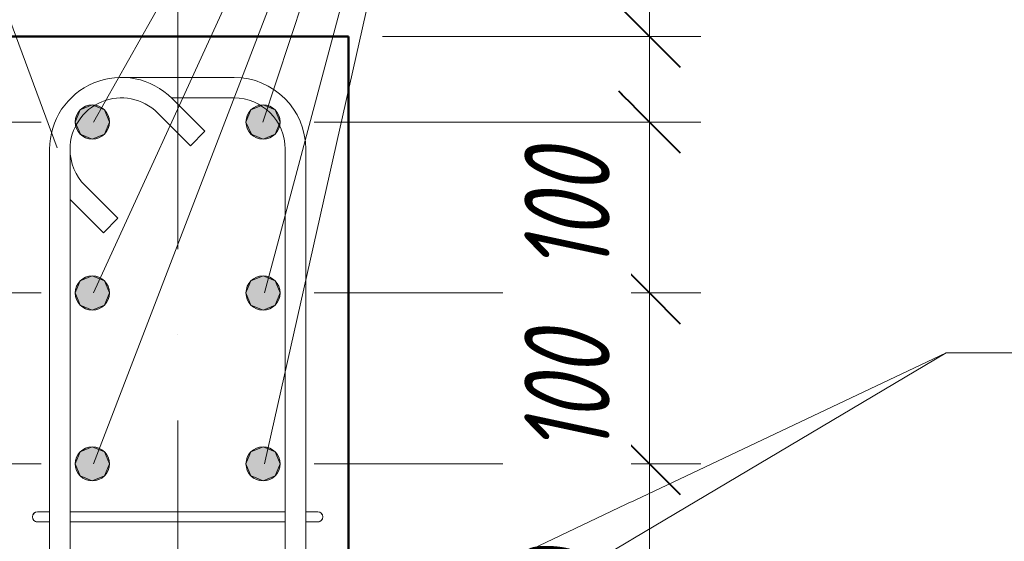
# Model space of a CAD drawing. Header units: millimetres. Extents: x 16773 to 28581, y -118926 to 7806.
# Tile 21 of 35: x 17607 to 18184, y 6575 to 6880. Entities that reach past the tile are written whole.
import ezdxf

# ---------------------------------------------------------------- set-up
doc = ezdxf.new("R2010")
doc.units = ezdxf.units.MM
doc.linetypes.add('ADSK_Линия сетки', pattern=[500, 400, -50, 0, -50])
for name, color, linetype, lineweight in [('A-____-____-DIMS', 211, 'Continuous', 9), ('A-____-____-DIMS-20', 211, 'Continuous', 9), ('S-COLS-____-MCUT', 52, 'Continuous', 50), ('S-GRID-____-OTLN', 1, 'Continuous', 9), ('S-RBAR-____-IDEN', 171, 'Continuous', 20), ('S-RBAR-____-MCUT', 171, 'Continuous', 20), ('S-RBAR-____-OTLN', 171, 'Continuous', 100)]:
    doc.layers.add(name, color=color, linetype=linetype, lineweight=lineweight)
doc.styles.add('GOST Common_I_2', font='GOST_Common Italic.ttf', dxfattribs={"width": 0.8, "height": 50})
doc.dimstyles.new('ADSK_Округление_5мм__Узкий_', dxfattribs={"dimscale": 304.8, "dimtxt": 0.164979, "dimasz": 0.11811, "dimexe": 0.098425, "dimexo": 0.000215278, "dimgap": 0.026247, "dimtad": 1, "dimdec": 0, "dimlfac": 304.8, "dimrnd": 5, "dimdsep": 46, "dimtxsty": 'GOST Common_I_2', "dimblk1": 'OBLIQUE', "dimblk2": 'OBLIQUE', "dimsah": 1, "dimcen": 0.09, "dimdle": 0.098425, "dimazin": 0, "dimtfac": 1, "dimtdec": 4, "dimtix": 1, "dimtmove": 1, "dimatfit": 3, "dimfxl": 1, "dimtvp": 1, "dimtfill": 1, "dimtolj": 1, "dimtzin": 0, "dimlwd": 20, "dimlwe": 20, "dimarcsym": 2})
doc.dimstyles.new('ADSK_Округление_5мм__Узкий__1', dxfattribs={"dimscale": 304.8, "dimtxt": 0.164979, "dimasz": 0.11811, "dimexe": 0.098425, "dimexo": 0.000215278, "dimgap": 0.026247, "dimtad": 1, "dimdec": 0, "dimlfac": 304.8, "dimrnd": 5, "dimdsep": 46, "dimtxsty": 'GOST Common_I_2', "dimblk1": 'OBLIQUE', "dimblk2": 'OBLIQUE', "dimsah": 1, "dimcen": 0.09, "dimdle": 0.098425, "dimazin": 0, "dimtfac": 1, "dimtdec": 4, "dimtix": 1, "dimtmove": 2, "dimatfit": 3, "dimfxl": 1, "dimtvp": 1, "dimtfill": 1, "dimtolj": 1, "dimtzin": 0, "dimlwd": 20, "dimlwe": 20, "dimarcsym": 2})
doc.dimstyles.new('ADSK_Округление_5мм__Узкий__2', dxfattribs={"dimscale": 304.8, "dimtxt": 0.164979, "dimasz": 0.11811, "dimexe": 0.098425, "dimexo": 0.000215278, "dimgap": 0.026247, "dimtad": 1, "dimdec": 0, "dimlfac": 304.8, "dimrnd": 5, "dimdsep": 46, "dimtxsty": 'GOST Common_I_2', "dimblk1": 'OBLIQUE', "dimblk2": 'OBLIQUE', "dimsah": 1, "dimcen": 0.09, "dimdle": 0.098425, "dimazin": 0, "dimtfac": 1, "dimtdec": 4, "dimtix": 1, "dimtmove": 0, "dimatfit": 3, "dimfxl": 1, "dimtvp": 1, "dimtfill": 1, "dimtolj": 1, "dimtzin": 0, "dimlwd": 20, "dimlwe": 20, "dimarcsym": 2})

# ---------------------------------------------------------------- blocks, each defined once
blk = doc.blocks.new('DIMBLOCK6-КЖ1_ПЭ_ВЭ1_Армирование_Пилоны_Пм-1_1')
at = {"layer": 'A-____-____-DIMS-20', "lineweight": 40}
for p, q in [((17976.3, 6620), (17958.3, 6638)), ((17976.3, 6620), (17994.3, 6602)), ((17976.3, 6449), (17958.3, 6467)), ((17976.3, 6449), (17994.3, 6431))]:
    blk.add_line(p, q, dxfattribs=at)
at = {"layer": 'A-____-____-DIMS-20', "lineweight": 20}
for p, q in [((17976.3, 6620), (17780, 6620)), ((17976.3, 6449), (17976.3, 6620)), ((17976.3, 6620), (18006.3, 6620)), ((17976.3, 6449), (17779, 6449)), ((17976.3, 6449), (18006.3, 6449))]:
    blk.add_line(p, q, dxfattribs=at)
at = {"layer": 'A-____-____-DIMS-20', "color": 0, "lineweight": 20, "insert": (17902.96, 6496.15), "char_height": 50, "width": 92.0485, "attachment_point": 1, "rotation": 90, "line_spacing_factor": 1.022761, "style": 'GOST Common_I_2', "bg_fill": 3, "box_fill_scale": 1.25, "bg_fill_color": 256, "bg_fill_true_color": 13158600, "bg_fill_transparency": 0}
blk.add_mtext('170', dxfattribs=at)
blk = doc.blocks.new('_Oblique')
at = {"color": 0, "linetype": 'ByBlock', "lineweight": -2}
blk.add_line((-0.5, -0.5), (0.5, 0.5), dxfattribs=at)
blk = doc.blocks.new('DIMBLOCK7-КЖ1_ПЭ_ВЭ1_Армирование_Пилоны_Пм-1_1')
at = {"layer": 'A-____-____-DIMS-20', "lineweight": 40}
for p, q in [((17976.3, 6720), (17958.3, 6738)), ((17976.3, 6720), (17994.3, 6702)), ((17976.3, 6620), (17958.3, 6638)), ((17976.3, 6620), (17994.3, 6602))]:
    blk.add_line(p, q, dxfattribs=at)
at = {"layer": 'A-____-____-DIMS-20', "lineweight": 20}
for p, q in [((17976.3, 6720), (17780, 6720)), ((17976.3, 6620), (17976.3, 6720)), ((17976.3, 6720), (18006.3, 6720)), ((17976.3, 6620), (17780, 6620)), ((17976.3, 6620), (18006.3, 6620))]:
    blk.add_line(p, q, dxfattribs=at)
at = {"layer": 'A-____-____-DIMS-20', "color": 0, "lineweight": 20, "insert": (17902.96, 6625.11), "char_height": 50, "width": 92.0485, "attachment_point": 1, "rotation": 90, "line_spacing_factor": 1.022761, "style": 'GOST Common_I_2', "bg_fill": 3, "box_fill_scale": 1.25, "bg_fill_color": 256, "bg_fill_true_color": 13158600, "bg_fill_transparency": 0}
blk.add_mtext('100', dxfattribs=at)
blk = doc.blocks.new('DIMBLOCK8-КЖ1_ПЭ_ВЭ1_Армирование_Пилоны_Пм-1_1')
at = {"layer": 'A-____-____-DIMS-20', "lineweight": 40}
for p, q in [((17976.3, 6820), (17958.3, 6838)), ((17976.3, 6820), (17994.3, 6802)), ((17976.3, 6720), (17958.3, 6738)), ((17976.3, 6720), (17994.3, 6702))]:
    blk.add_line(p, q, dxfattribs=at)
at = {"layer": 'A-____-____-DIMS-20', "lineweight": 20}
for p, q in [((17976.3, 6820), (17780, 6820)), ((17976.3, 6720), (17976.3, 6820)), ((17976.3, 6820), (18006.3, 6820)), ((17976.3, 6720), (17780, 6720)), ((17976.3, 6720), (18006.3, 6720))]:
    blk.add_line(p, q, dxfattribs=at)
at = {"layer": 'A-____-____-DIMS-20', "color": 0, "lineweight": 20, "insert": (17902.96, 6731.65), "char_height": 50, "width": 92.0485, "attachment_point": 1, "rotation": 90, "line_spacing_factor": 1.022761, "style": 'GOST Common_I_2', "bg_fill": 3, "box_fill_scale": 1.25, "bg_fill_color": 256, "bg_fill_true_color": 13158600, "bg_fill_transparency": 0}
blk.add_mtext('100', dxfattribs=at)
blk = doc.blocks.new('DIMBLOCK9-КЖ1_ПЭ_ВЭ1_Армирование_Пилоны_Пм-1_1')
at = {"layer": 'A-____-____-DIMS-20', "lineweight": 20}
for p, q in [((17976.3, 6960.58), (17976.3, 6894.33)), ((17976.3, 6820), (17976.3, 6900)), ((17976.3, 6894.33), (17976.3, 6845)), ((17976.3, 6870), (17820, 6870)), ((17976.3, 6870), (18006.3, 6870)), ((17976.3, 6820), (17780, 6820)), ((17976.3, 6820), (18006.3, 6820))]:
    blk.add_line(p, q, dxfattribs=at)
at = {"layer": 'A-____-____-DIMS-20', "lineweight": 40}
for p, q in [((17976.3, 6870), (17958.3, 6888)), ((17976.3, 6870), (17994.3, 6852)), ((17976.3, 6820), (17958.3, 6838)), ((17976.3, 6820), (17994.3, 6802))]:
    blk.add_line(p, q, dxfattribs=at)
at = {"layer": 'A-____-____-DIMS-20', "color": 0, "lineweight": 20, "insert": (17902.96, 6904.33), "char_height": 50, "width": 67.5022, "attachment_point": 1, "rotation": 90, "line_spacing_factor": 1.022761, "style": 'GOST Common_I_2', "bg_fill": 3, "box_fill_scale": 1.25, "bg_fill_color": 256, "bg_fill_true_color": 13158600, "bg_fill_transparency": 0}
blk.add_mtext('50', dxfattribs=at)
blk = doc.blocks.new('DIMBLOCK15-КЖ1_ПЭ_ВЭ1_Армирование_Пилоны_Пм-1_1')
at = {"layer": 'A-____-____-DIMS-20', "lineweight": 40}
for p, q in [((17447.04, 6620), (17429.04, 6638)), ((17447.04, 6620), (17465.04, 6602)), ((17447.04, 6449), (17429.04, 6467)), ((17447.04, 6449), (17465.04, 6431))]:
    blk.add_line(p, q, dxfattribs=at)
at = {"layer": 'A-____-____-DIMS-20', "lineweight": 20}
for p, q in [((17447.04, 6620), (17417.04, 6620)), ((17447.04, 6449), (17447.04, 6620)), ((17447.04, 6620), (17620, 6620)), ((17447.04, 6449), (17417.04, 6449)), ((17447.04, 6449), (17621, 6449))]:
    blk.add_line(p, q, dxfattribs=at)
at = {"layer": 'A-____-____-DIMS-20', "color": 0, "lineweight": 20, "insert": (17373.7, 6496.15), "char_height": 50, "width": 92.0485, "attachment_point": 1, "rotation": 90, "line_spacing_factor": 1.022761, "style": 'GOST Common_I_2', "bg_fill": 3, "box_fill_scale": 1.25, "bg_fill_color": 256, "bg_fill_true_color": 13158600, "bg_fill_transparency": 0}
blk.add_mtext('170', dxfattribs=at)
blk = doc.blocks.new('DIMBLOCK16-КЖ1_ПЭ_ВЭ1_Армирование_Пилоны_Пм-1_1')
at = {"layer": 'A-____-____-DIMS-20', "lineweight": 40}
for p, q in [((17447.04, 6720), (17429.04, 6738)), ((17447.04, 6720), (17465.04, 6702)), ((17447.04, 6620), (17429.04, 6638)), ((17447.04, 6620), (17465.04, 6602))]:
    blk.add_line(p, q, dxfattribs=at)
at = {"layer": 'A-____-____-DIMS-20', "lineweight": 20}
for p, q in [((17447.04, 6720), (17417.04, 6720)), ((17447.04, 6620), (17447.04, 6720)), ((17447.04, 6720), (17620, 6720)), ((17447.04, 6620), (17417.04, 6620)), ((17447.04, 6620), (17620, 6620))]:
    blk.add_line(p, q, dxfattribs=at)
at = {"layer": 'A-____-____-DIMS-20', "color": 0, "lineweight": 20, "insert": (17373.7, 6631.65), "char_height": 50, "width": 92.0485, "attachment_point": 1, "rotation": 90, "line_spacing_factor": 1.022761, "style": 'GOST Common_I_2', "bg_fill": 3, "box_fill_scale": 1.25, "bg_fill_color": 256, "bg_fill_true_color": 13158600, "bg_fill_transparency": 0}
blk.add_mtext('100', dxfattribs=at)
blk = doc.blocks.new('DIMBLOCK17-КЖ1_ПЭ_ВЭ1_Армирование_Пилоны_Пм-1_1')
at = {"layer": 'A-____-____-DIMS-20', "lineweight": 40}
for p, q in [((17447.04, 6820), (17429.04, 6838)), ((17447.04, 6820), (17465.04, 6802)), ((17447.04, 6720), (17429.04, 6738)), ((17447.04, 6720), (17465.04, 6702))]:
    blk.add_line(p, q, dxfattribs=at)
at = {"layer": 'A-____-____-DIMS-20', "lineweight": 20}
for p, q in [((17447.04, 6820), (17417.04, 6820)), ((17447.04, 6720), (17447.04, 6820)), ((17447.04, 6820), (17620, 6820)), ((17447.04, 6720), (17417.04, 6720)), ((17447.04, 6720), (17620, 6720))]:
    blk.add_line(p, q, dxfattribs=at)
at = {"layer": 'A-____-____-DIMS-20', "color": 0, "lineweight": 20, "insert": (17373.7, 6731.65), "char_height": 50, "width": 92.0485, "attachment_point": 1, "rotation": 90, "line_spacing_factor": 1.022761, "style": 'GOST Common_I_2', "bg_fill": 3, "box_fill_scale": 1.25, "bg_fill_color": 256, "bg_fill_true_color": 13158600, "bg_fill_transparency": 0}
blk.add_mtext('100', dxfattribs=at)
blk = doc.blocks.new('DIMBLOCK18-КЖ1_ПЭ_ВЭ1_Армирование_Пилоны_Пм-1_1')
at = {"layer": 'A-____-____-DIMS-20', "lineweight": 20}
for p, q in [((17447.04, 6959.71), (17447.04, 6893.46)), ((17447.04, 6820), (17447.04, 6900)), ((17447.04, 6893.46), (17447.04, 6845)), ((17447.04, 6870), (17417.04, 6870)), ((17447.04, 6870), (17580, 6870)), ((17447.04, 6820), (17417.04, 6820)), ((17447.04, 6820), (17620, 6820))]:
    blk.add_line(p, q, dxfattribs=at)
at = {"layer": 'A-____-____-DIMS-20', "lineweight": 40}
for p, q in [((17447.04, 6870), (17429.04, 6888)), ((17447.04, 6870), (17465.04, 6852)), ((17447.04, 6820), (17429.04, 6838)), ((17447.04, 6820), (17465.04, 6802))]:
    blk.add_line(p, q, dxfattribs=at)
at = {"layer": 'A-____-____-DIMS-20', "color": 0, "lineweight": 20, "insert": (17373.7, 6903.46), "char_height": 50, "width": 67.5022, "attachment_point": 1, "rotation": 90, "line_spacing_factor": 1.022761, "style": 'GOST Common_I_2', "bg_fill": 3, "box_fill_scale": 1.25, "bg_fill_color": 256, "bg_fill_true_color": 13158600, "bg_fill_transparency": 0}
blk.add_mtext('50', dxfattribs=at)
blk = doc.blocks.new('Ricom_Марка_АрматурныйСтержень - Поз_ тип_Шаг-995026-КЖ1_ПЭ_ВЭ1_Армирование_Пилоны_Пм-1_1')
at = {"layer": 'S-RBAR-____-IDEN'}
blk.add_line((16828.02, 5457.34), (17228.02, 5457.34), dxfattribs=at)

msp = doc.modelspace()

# ---------------------------------------------------------------- hatches: boundary and pattern name
at = {"layer": 'S-RBAR-____-MCUT'}
h = msp.add_hatch(color=256, dxfattribs=at)
edge = h.paths.add_edge_path()
edge.add_arc((17649.9999, 6819.9997), 10, 0, 360)
for points in [[(17649.9999, 6809.9997), (17657.071, 6812.9287), (17659.9999, 6819.9997), (17657.071, 6827.0708), (17649.9999, 6829.9997), (17642.9288, 6827.0708), (17639.9999, 6819.9997), (17643.1556, 6812.8347), (17643.9155, 6812.52)], [(17749.9999, 6809.9997), (17757.071, 6812.9287), (17759.9999, 6819.9997), (17757.071, 6827.0708), (17749.9999, 6829.9997), (17742.9288, 6827.0708), (17739.9999, 6819.9997), (17743.1556, 6812.8347), (17743.9282, 6812.5147)], [(17649.9999, 6709.9997), (17657.071, 6712.9287), (17659.9999, 6719.9997), (17657.071, 6727.0708), (17649.9999, 6729.9997), (17642.9288, 6727.0708), (17639.9999, 6719.9997), (17642.9288, 6712.9287)], [(17749.9999, 6709.9997), (17757.071, 6712.9287), (17759.9999, 6719.9997), (17757.071, 6727.0708), (17749.9999, 6729.9997), (17742.9288, 6727.0708), (17739.9999, 6719.9997), (17742.9288, 6712.9287)], [(17649.9999, 6609.9997), (17657.071, 6612.9287), (17659.9999, 6619.9997), (17657.071, 6627.0708), (17649.9999, 6629.9997), (17642.9288, 6627.0708), (17639.9999, 6619.9997), (17642.9288, 6612.9287), (17643.9155, 6612.52)], [(17749.9999, 6609.9997), (17757.071, 6612.9287), (17759.9999, 6619.9997), (17757.071, 6627.0708), (17749.9999, 6629.9997), (17742.9288, 6627.0708), (17739.9999, 6619.9997), (17742.9288, 6612.9287), (17743.9282, 6612.5147)]]:
    msp.add_hatch(color=256, dxfattribs=at).paths.add_polyline_path(points)
h = msp.add_hatch(color=256, dxfattribs=at)
edge = h.paths.add_edge_path()
edge.add_arc((17749.9999, 6819.9997), 10, 0, 360)
h = msp.add_hatch(color=256, dxfattribs=at)
edge = h.paths.add_edge_path()
edge.add_arc((17649.9999, 6719.9997), 10, 0, 360)
h = msp.add_hatch(color=256, dxfattribs=at)
edge = h.paths.add_edge_path()
edge.add_arc((17749.9999, 6719.9997), 10, 0, 360)
h = msp.add_hatch(color=256, dxfattribs=at)
edge = h.paths.add_edge_path()
edge.add_arc((17649.9999, 6619.9997), 10, 0, 360)
h = msp.add_hatch(color=256, dxfattribs=at)
edge = h.paths.add_edge_path()
edge.add_arc((17749.9999, 6619.9997), 10, 0, 360)

# ---------------------------------------------------------------- linework, layer by layer
at = {"layer": 'S-COLS-____-MCUT'}
for p, q in [((17800, 6870), (17600, 6870)), ((17800, 5870), (17800, 6870))]:
    msp.add_line(p, q, dxfattribs=at)
at = {"layer": 'S-GRID-____-OTLN', "linetype": 'ADSK_Линия сетки'}
msp.add_line((17700, 7645.6607), (17700, 5041.8206), dxfattribs=at)
at = {"layer": 'S-RBAR-____-IDEN'}
msp.add_line((18150.0548, 6684.91), (18184.0138, 6684.91), dxfattribs=at)
msp.add_line((18150.0548, 6684.91), (18184.0138, 6684.91), dxfattribs=at)
at = {"layer": 'S-RBAR-____-MCUT'}
for p, q in [((17642.9288, 6827.0708), (17639.9999, 6819.9997)), ((17649.9999, 6829.9997), (17642.9288, 6827.0708)), ((17657.071, 6827.0708), (17649.9999, 6829.9997)), ((17659.9999, 6819.9997), (17657.071, 6827.0708)), ((17742.9288, 6827.0708), (17739.9999, 6819.9997)), ((17749.9999, 6829.9997), (17742.9288, 6827.0708)), ((17757.071, 6827.0708), (17749.9999, 6829.9997)), ((17759.9999, 6819.9997), (17757.071, 6827.0708)), ((17639.9999, 6819.9997), (17643.1556, 6812.8347)), ((17657.071, 6812.9287), (17659.9999, 6819.9997)), ((17739.9999, 6819.9997), (17743.1556, 6812.8347)), ((17757.071, 6812.9287), (17759.9999, 6819.9997)), ((17643.1556, 6812.8347), (17643.9155, 6812.52)), ((17643.9155, 6812.52), (17649.9999, 6809.9997)), ((17649.9999, 6809.9997), (17657.071, 6812.9287)), ((17743.1556, 6812.8347), (17743.9282, 6812.5147)), ((17743.9282, 6812.5147), (17749.9999, 6809.9997)), ((17749.9999, 6809.9997), (17757.071, 6812.9287)), ((17649.9999, 6729.9997), (17642.9288, 6727.0708)), ((17657.071, 6727.0708), (17649.9999, 6729.9997)), ((17749.9999, 6729.9997), (17742.9288, 6727.0708)), ((17757.071, 6727.0708), (17749.9999, 6729.9997)), ((17642.9288, 6727.0708), (17639.9999, 6719.9997)), ((17659.9999, 6719.9997), (17657.071, 6727.0708)), ((17742.9288, 6727.0708), (17739.9999, 6719.9997)), ((17759.9999, 6719.9997), (17757.071, 6727.0708)), ((17639.9999, 6719.9997), (17642.9288, 6712.9287)), ((17657.071, 6712.9287), (17659.9999, 6719.9997)), ((17739.9999, 6719.9997), (17742.9288, 6712.9287)), ((17757.071, 6712.9287), (17759.9999, 6719.9997)), ((17642.9288, 6712.9287), (17649.9999, 6709.9997)), ((17649.9999, 6709.9997), (17657.071, 6712.9287)), ((17742.9288, 6712.9287), (17749.9999, 6709.9997)), ((17749.9999, 6709.9997), (17757.071, 6712.9287)), ((17649.9999, 6629.9997), (17642.9288, 6627.0708)), ((17657.071, 6627.0708), (17649.9999, 6629.9997)), ((17749.9999, 6629.9997), (17742.9288, 6627.0708)), ((17757.071, 6627.0708), (17749.9999, 6629.9997)), ((17642.9288, 6627.0708), (17639.9999, 6619.9997)), ((17659.9999, 6619.9997), (17657.071, 6627.0708)), ((17742.9288, 6627.0708), (17739.9999, 6619.9997)), ((17759.9999, 6619.9997), (17757.071, 6627.0708)), ((17639.9999, 6619.9997), (17642.9288, 6612.9287)), ((17657.071, 6612.9287), (17659.9999, 6619.9997)), ((17739.9999, 6619.9997), (17742.9288, 6612.9287)), ((17757.071, 6612.9287), (17759.9999, 6619.9997)), ((17642.9288, 6612.9287), (17643.9155, 6612.52)), ((17649.9999, 6609.9997), (17657.071, 6612.9287)), ((17742.9288, 6612.9287), (17743.9282, 6612.5147)), ((17749.9999, 6609.9997), (17757.071, 6612.9287)), ((17643.9155, 6612.52), (17649.9999, 6609.9997)), ((17743.9282, 6612.5147), (17749.9999, 6609.9997))]:
    msp.add_line(p, q, dxfattribs=at)
for centre in [(17649.9999, 6819.9997), (17749.9999, 6819.9997), (17649.9999, 6719.9997), (17749.9999, 6719.9997), (17649.9999, 6619.9997), (17749.9999, 6619.9997)]:
    msp.add_circle(centre, 10, dxfattribs=at)
at = {"layer": 'S-RBAR-____-OTLN', "lineweight": 20}
for p, q in [((17666.9812, 6846.0911), (17732.9812, 6846.0911)), ((17696.2867, 6834.0911), (17732.9812, 6834.0911)), ((17696.6796, 6833.7896), (17715.8967, 6814.5726)), ((17688.1944, 6825.3043), (17707.4114, 6806.0873)), ((17707.4114, 6806.0873), (17715.8967, 6814.5726)), ((17624.9812, 5938.0911), (17624.9812, 6804.0911)), ((17636.9812, 5938.0911), (17636.9812, 6804.0911)), ((17762.9812, 6804.0911), (17762.9812, 5938.0911)), ((17774.9812, 6804.0911), (17774.9812, 5938.0911)), ((17664.985, 6763.6609), (17645.768, 6782.8779)), ((17656.4997, 6755.1756), (17637.2827, 6774.3926)), ((17664.985, 6763.6609), (17656.4997, 6755.1756)), ((17624.6261, 6591.9997), (17617.9927, 6591.9997)), ((17636.9812, 6591.9997), (17762.9812, 6591.9997)), ((17781.9927, 6591.9997), (17775.1482, 6591.9997)), ((17624.8153, 6585.9997), (17617.9927, 6585.9997)), ((17636.9812, 6585.9997), (17762.9812, 6585.9997)), ((17781.9927, 6585.9997), (17775.3337, 6585.9997))]:
    msp.add_line(p, q, dxfattribs=at)
for centre, radius, start, end in [((17666.9812, 6804.0911), 42, 45, 180), ((17732.9812, 6804.0911), 42, 360, 90), ((17666.9812, 6804.0911), 30, 45, 180), ((17732.9812, 6804.0911), 30, 360, 90), ((17666.9812, 6804.0911), 30, 180, 225), ((17666.9812, 6804.0911), 42, 224.3223954, 225), ((17617.9927, 6588.9997), 3, 90, 270), ((17617.9927, 6588.9997), 3, 90, 270), ((17617.9927, 6588.9997), 3, 120, 146.6528462), ((17617.9927, 6588.9997), 3, 120, 146.6528462), ((17617.9927, 6588.9997), 3, 120, 146.6528462), ((17617.9927, 6588.9997), 3, 120, 146.6528462), ((17617.9927, 6588.9997), 3, 120, 146.6528462), ((17617.9927, 6588.9997), 3, 120, 146.6528462), ((17617.9927, 6588.9997), 3, 120, 146.6528462), ((17617.9927, 6588.9997), 3, 120, 146.6528462), ((17617.9927, 6588.9997), 3, 120, 146.6528462), ((17617.9927, 6588.9997), 3, 120, 146.6528462), ((17617.9927, 6588.9997), 3, 120, 146.6528462), ((17617.9927, 6588.9997), 3, 120, 146.6528462), ((17617.9927, 6588.9997), 3, 120, 146.6528462), ((17617.9927, 6588.9997), 3, 120, 146.6528462), ((17617.9927, 6588.9997), 3, 120, 146.6528462), ((17617.9927, 6588.9997), 3, 120, 146.6528462), ((17781.9927, 6588.9997), 3, 270, 90), ((17781.9927, 6588.9997), 3, 270, 90), ((17781.9927, 6588.9997), 3, 33.3471538, 60), ((17781.9927, 6588.9997), 3, 33.3471538, 60), ((17781.9927, 6588.9997), 3, 33.3471538, 60), ((17781.9927, 6588.9997), 3, 33.3471538, 60), ((17781.9927, 6588.9997), 3, 33.3471538, 60), ((17781.9927, 6588.9997), 3, 33.3471538, 60), ((17781.9927, 6588.9997), 3, 33.3471538, 60), ((17781.9927, 6588.9997), 3, 33.3471538, 60), ((17781.9927, 6588.9997), 3, 33.3471538, 60), ((17781.9927, 6588.9997), 3, 33.3471538, 60), ((17781.9927, 6588.9997), 3, 33.3471538, 60), ((17781.9927, 6588.9997), 3, 33.3471538, 60), ((17781.9927, 6588.9997), 3, 33.3471538, 60), ((17781.9927, 6588.9997), 3, 33.3471538, 60), ((17781.9927, 6588.9997), 3, 33.3471538, 60), ((17781.9927, 6588.9997), 3, 33.3471538, 60), ((17617.9927, 6588.9997), 3, 210, 240), ((17617.9927, 6588.9997), 3, 210, 240), ((17617.9927, 6588.9997), 3, 210, 240), ((17617.9927, 6588.9997), 3, 210, 240), ((17617.9927, 6588.9997), 3, 210, 240), ((17617.9927, 6588.9997), 3, 210, 240), ((17617.9927, 6588.9997), 3, 210, 240), ((17617.9927, 6588.9997), 3, 210, 240), ((17617.9927, 6588.9997), 3, 210, 240), ((17617.9927, 6588.9997), 3, 210, 240), ((17617.9927, 6588.9997), 3, 210, 240), ((17617.9927, 6588.9997), 3, 210, 240), ((17617.9927, 6588.9997), 3, 210, 240), ((17617.9927, 6588.9997), 3, 210, 240), ((17617.9927, 6588.9997), 3, 210, 240), ((17617.9927, 6588.9997), 3, 210, 240), ((17617.9927, 6588.9997), 3, 255, 270), ((17617.9927, 6588.9997), 3, 255, 270), ((17617.9927, 6588.9997), 3, 255, 270), ((17617.9927, 6588.9997), 3, 255, 270), ((17617.9927, 6588.9997), 3, 255, 270), ((17617.9927, 6588.9997), 3, 255, 270), ((17617.9927, 6588.9997), 3, 255, 270), ((17617.9927, 6588.9997), 3, 255, 270), ((17617.9927, 6588.9997), 3, 255, 270), ((17617.9927, 6588.9997), 3, 255, 270), ((17617.9927, 6588.9997), 3, 255, 270), ((17617.9927, 6588.9997), 3, 255, 270), ((17617.9927, 6588.9997), 3, 255, 270), ((17617.9927, 6588.9997), 3, 255, 270), ((17617.9927, 6588.9997), 3, 255, 270), ((17617.9927, 6588.9997), 3, 255, 270), ((17781.9927, 6588.9997), 3, 270, 285), ((17781.9927, 6588.9997), 3, 270, 285), ((17781.9927, 6588.9997), 3, 270, 285), ((17781.9927, 6588.9997), 3, 270, 285), ((17781.9927, 6588.9997), 3, 270, 285), ((17781.9927, 6588.9997), 3, 270, 285), ((17781.9927, 6588.9997), 3, 270, 285), ((17781.9927, 6588.9997), 3, 270, 285), ((17781.9927, 6588.9997), 3, 270, 285), ((17781.9927, 6588.9997), 3, 270, 285), ((17781.9927, 6588.9997), 3, 270, 285), ((17781.9927, 6588.9997), 3, 270, 285), ((17781.9927, 6588.9997), 3, 270, 285), ((17781.9927, 6588.9997), 3, 270, 285), ((17781.9927, 6588.9997), 3, 270, 285), ((17781.9927, 6588.9997), 3, 270, 285), ((17781.9927, 6588.9997), 3, 300, 330), ((17781.9927, 6588.9997), 3, 300, 330), ((17781.9927, 6588.9997), 3, 300, 330), ((17781.9927, 6588.9997), 3, 300, 330), ((17781.9927, 6588.9997), 3, 300, 330), ((17781.9927, 6588.9997), 3, 300, 330), ((17781.9927, 6588.9997), 3, 300, 330), ((17781.9927, 6588.9997), 3, 300, 330), ((17781.9927, 6588.9997), 3, 300, 330), ((17781.9927, 6588.9997), 3, 300, 330), ((17781.9927, 6588.9997), 3, 300, 330), ((17781.9927, 6588.9997), 3, 300, 330), ((17781.9927, 6588.9997), 3, 300, 330), ((17781.9927, 6588.9997), 3, 300, 330), ((17781.9927, 6588.9997), 3, 300, 330), ((17781.9927, 6588.9997), 3, 300, 330)]:
    msp.add_arc(centre, radius, start, end, dxfattribs=at)

# ---------------------------------------------------------------- block references
at = {"layer": 'S-RBAR-____-IDEN'}
msp.add_blockref('Ricom_Марка_АрматурныйСтержень - Поз_ тип_Шаг-995026-КЖ1_ПЭ_ВЭ1_Армирование_Пилоны_Пм-1_1', (1355.9945, 1227.566), dxfattribs=at)

# ---------------------------------------------------------------- next in the draw order: dimensions: what is measured, and where the dimension line sits
at = {"layer": 'A-____-____-DIMS', "lineweight": 20}
for base, p1, p2, picture, middle in [((17447.0367, 6619.9997), (17640.9999, 6448.9997), (17639.9999, 6619.9997), 'DIMBLOCK15-КЖ1_ПЭ_ВЭ1_Армирование_Пилоны_Пм-1_1', (17414.0367, 6534.4997)), ((17976.3049, 6619.9997), (17758.9999, 6448.9997), (17759.9999, 6619.9997), 'DIMBLOCK6-КЖ1_ПЭ_ВЭ1_Армирование_Пилоны_Пм-1_1', (17943.3049, 6534.4997))]:
    dim = msp.add_linear_dim(base=base, p1=p1, p2=p2, angle=90, dimstyle='ADSK_Округление_5мм__Узкий__2', override={"dimpost": '<>', "dimfxl": 171.002924}, dxfattribs=at)
    dim.commit()
    dim.dimension.update_dxf_attribs({"geometry": picture, "text_midpoint": middle})

# ---------------------------------------------------------------- next in the draw order: dimensions: what is measured, and where the dimension line sits
dim = msp.add_linear_dim(base=(17447.0367, 6719.9997), p1=(17639.9999, 6619.9997), p2=(17639.9999, 6719.9997), angle=90, dimstyle='ADSK_Округление_5мм__Узкий__2', override={"dimpost": '<>', "dimfxl": 100}, dxfattribs=at)
dim.commit()
dim.dimension.update_dxf_attribs({"geometry": 'DIMBLOCK16-КЖ1_ПЭ_ВЭ1_Армирование_Пилоны_Пм-1_1', "text_midpoint": (17414.0367, 6669.9997)})
dim = msp.add_linear_dim(base=(17976.3049, 6719.9997), p1=(17759.9999, 6619.9997), p2=(17759.9999, 6719.9997), angle=90, dimstyle='ADSK_Округление_5мм__Узкий__1', override={"dimpost": '<>', "dimfxl": 100}, dxfattribs=at)
dim.commit()
dim.dimension.update_dxf_attribs({"geometry": 'DIMBLOCK7-КЖ1_ПЭ_ВЭ1_Армирование_Пилоны_Пм-1_1', "text_midpoint": (17936.2969, 6671.1351), "dimtype": 160, "text_rotation": 90})

# ---------------------------------------------------------------- next in the draw order: linework, layer by layer
at = {"layer": 'S-RBAR-____-IDEN'}
for p in [(17650.7803, 6448.9997), (17751.0369, 6448.6844)]:
    msp.add_line(p, (18150.0548, 6684.91), dxfattribs=at)

# ---------------------------------------------------------------- next in the draw order: dimensions: what is measured, and where the dimension line sits
at = {"layer": 'A-____-____-DIMS', "lineweight": 20}
for base, p1, p2, picture, middle in [((17447.0367, 6819.9997), (17639.9999, 6719.9997), (17639.9999, 6819.9997), 'DIMBLOCK17-КЖ1_ПЭ_ВЭ1_Армирование_Пилоны_Пм-1_1', (17414.0367, 6769.9997)), ((17976.3049, 6819.9997), (17759.9999, 6719.9997), (17759.9999, 6819.9997), 'DIMBLOCK8-КЖ1_ПЭ_ВЭ1_Армирование_Пилоны_Пм-1_1', (17943.3049, 6769.9997))]:
    dim = msp.add_linear_dim(base=base, p1=p1, p2=p2, angle=90, dimstyle='ADSK_Округление_5мм__Узкий__2', override={"dimpost": '<>', "dimfxl": 100}, dxfattribs=at)
    dim.commit()
    dim.dimension.update_dxf_attribs({"geometry": picture, "text_midpoint": middle})

# ---------------------------------------------------------------- next in the draw order: dimensions: what is measured, and where the dimension line sits
for base, p1, p2, override, picture, middle in [((17976.3049, 6870), (17759.9999, 6819.9997), (17800, 6870), {"dimpost": '<>', "dimfxl": 64.031529}, 'DIMBLOCK9-КЖ1_ПЭ_ВЭ1_Армирование_Пилоны_Пм-1_1', (17936.2969, 6938.0789)), ((17447.0367, 6870), (17639.9999, 6819.9997), (17600, 6870), {"dimpost": '<>', "dimfxl": 64.031392}, 'DIMBLOCK18-КЖ1_ПЭ_ВЭ1_Армирование_Пилоны_Пм-1_1', (17407.0286, 6937.2101))]:
    dim = msp.add_linear_dim(base=base, p1=p1, p2=p2, angle=90, dimstyle='ADSK_Округление_5мм__Узкий_', override=override, dxfattribs=at)
    dim.commit()
    dim.dimension.update_dxf_attribs({"geometry": picture, "text_midpoint": middle, "dimtype": 160, "text_rotation": 90})

# ---------------------------------------------------------------- next in the draw order: linework, layer by layer
at = {"layer": 'S-RBAR-____-IDEN'}
for p, q in [((17629.3539, 6804.9535), (17466.2885, 7247.2865)), ((17650.7803, 6719.9997), (17891.8327, 7247.2865)), ((17650.7803, 6619.9997), (17891.8327, 7247.2865)), ((17650.7803, 6819.9997), (17891.8327, 7247.2865)), ((17749.8326, 6820.0042), (17891.8327, 7247.2865)), ((17750.7803, 6619.9997), (17891.8327, 7247.2865)), ((17750.7803, 6719.9997), (17891.8327, 7247.2865))]:
    msp.add_line(p, q, dxfattribs=at)

doc.saveas('drawing.dxf')
